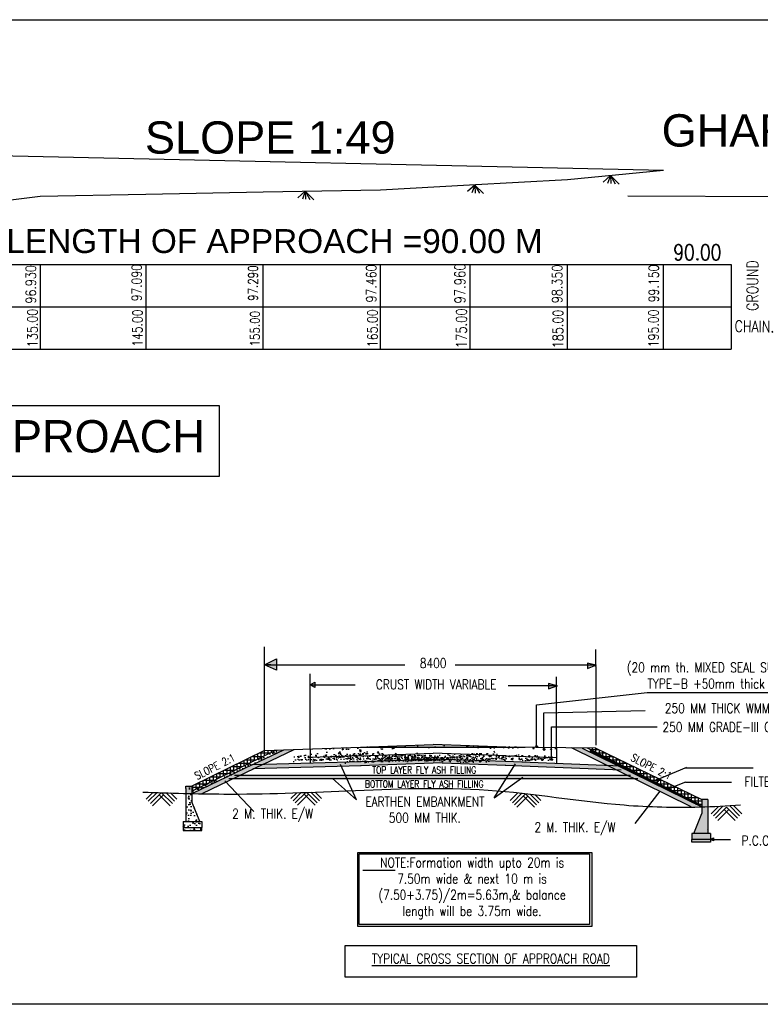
# Model space of a CAD drawing. Header units: metres. Extents: x 3990 to 4884, y 1216 to 1531.
# Tile 3 of 4: x 4451 to 4688, y 1216 to 1531. Entities that reach past the tile are written whole.
import ezdxf
from ezdxf.enums import TextEntityAlignment as Align

# ---------------------------------------------------------------- set-up
doc = ezdxf.new("R2010")
doc.units = ezdxf.units.M
doc.linetypes.add('ACAD_ISO07W100', pattern=[3, 0, -3])
doc.layers.add('TEXT', color=7, linetype='Continuous')
doc.styles.add('200', font='romans.shx', dxfattribs={"width": 0.8, "height": 0.4})
doc.styles.add('ROMANS', font='romans.shx', dxfattribs={"width": 0.8, "height": 0.1})
doc.styles.get("Standard").update_dxf_attribs({"font": 'arial.ttf'})
pattern_1 = [(0, (4523.1541, 1249.4873), (0, 1.0914795), []), (90, (4523.1541, 1249.4873), (-1.0914795, 7e-17), [])]
pattern_2 = [(0, (4520.64205, 1099.45282), (0, 0.372606), [0.532642, -0.0261955]), (0, (4520.64205, 1099.61), (0, 0.372606), [0.532642, -0.0261955]), (0, (4520.78176, 1099.63912), (0, 0.372606), [0.25322325, -0.0261955]), (0, (4520.78176, 1099.7963), (0, 0.372606), [0.25322325, -0.0261955]), (90, (4520.64205, 1099.4528), (-0.5588375, 3e-17), [0.15717305, -0.2154319]), (90, (4520.61586, 1099.4528), (-0.5588375, 3e-17), [0.15717305, -0.2154319]), (90, (4520.78176, 1099.63912), (-0.27941876, 2e-17), [0.15717305, -0.21543186]), (90, (4520.75557, 1099.63912), (-0.27941876, 2e-17), [0.15717305, -0.21543186])]
pattern_3 = [(50, (4333.8594, 1409.3477), (3.75781, -0.328766), [0.392933, -4.32226]), (355, (4333.8594, 1409.3477), (-0.726932, 3.940808), [0.314346, -3.457807]), (100.451, (4334.1725, 1409.3203), (3.030893, 3.612024), [0.33394, -3.673353]), (46.1842, (4333.8594, 1410.3955), (5.59138, -0.86718), [0.5894, -6.48339]), (96.6356, (4334.3253, 1410.323), (4.89679, 5.103495), [0.50091, -5.51003]), (351.184, (4333.8594, 1410.3955), (4.8968, 5.10349), [0.47152, -5.18671]), (21, (4334.3833, 1410.1336), (3.127267, -2.109368), [0.392933, -4.32226]), (326, (4334.3833, 1410.1336), (1.274752, 3.79913), [0.314346, -3.457807]), (71.4514, (4334.644, 1409.9578), (4.40201, 1.689772), [0.33394, -3.673353]), (37.5, (4333.8594, 1409.3477), (0.0637067, 1.744065), [0, -3.415894, 0, -3.510198, 0, -3.470905]), (7.5, (4333.8594, 1409.3477), (1.378248, 2.066363), [0, -2.001337, 0, -3.337308, 0, -1.322873]), (327.5, (4332.691, 1409.3477), (2.796744, -0.1181633), [0, -1.309775, 0, -4.0865, 0, -5.42247]), (317.5, (4332.1672, 1409.3477), (3.05537, 0.524457), [0, -1.702708, 0, -2.713855, 0, -3.85074])]

# ---------------------------------------------------------------- blocks, each defined once
blk = doc.blocks.new('_Oblique')
at = {"color": 0, "linetype": 'ByBlock', "lineweight": -2}
blk.add_line((-0.5, -0.5), (0.5, 0.5), dxfattribs=at)

msp = doc.modelspace()

# ---------------------------------------------------------------- hatches: boundary and pattern name
at = {"true_color": 0xcd6928}
h = msp.add_hatch(color=32, dxfattribs=at)
h.dxf.hatch_style = 1
h.paths.add_polyline_path([(4533.4726, 1326.4524), (4529.6509, 1324.5885), (4531.6717, 1324.5885), (4533.4726, 1324.5885)])
h.paths.add_polyline_path([(4533.4726, 1324.5885), (4531.6717, 1324.5885), (4529.6509, 1324.5885), (4533.4726, 1322.8463)])
h.paths.add_polyline_path([(4545.7759, 1319.0173), (4544.2677, 1318.18), (4545.7759, 1318.18)])
h.paths.add_polyline_path([(4545.7759, 1318.18), (4544.2677, 1318.18), (4545.7759, 1317.2945)])
h.paths.add_polyline_path([(4632.8351, 1325.1518), (4632.8351, 1324.4725), (4635.5126, 1324.4725)])
h.paths.add_polyline_path([(4635.5126, 1324.4725), (4632.8351, 1324.4725), (4632.8351, 1323.4236)])
h.paths.add_polyline_path([(4620.4387, 1318.5886), (4620.4387, 1317.9093), (4623.0003, 1317.9093), (4623.0003, 1317.9387)])
h.paths.add_polyline_path([(4623.0003, 1317.8639), (4623.0003, 1317.9093), (4620.4387, 1317.9093), (4620.4387, 1316.8604)])
h.paths.add_polyline_path([(4355.2915, 1281.133), (4353.874, 1281.133), (4353.874, 1280.0483)])
h.paths.add_polyline_path([(4353.874, 1281.133), (4352.365, 1281.133), (4353.874, 1280.0483)])
h.paths.add_polyline_path([(4376.1486, 1306.5571), (4375.7668, 1306.3707), (4375.7702, 1305.8246), (4377.4501, 1305.8246)])
h.paths.add_polyline_path([(4376.1486, 1306.5571), (4375.7643, 1306.7733), (4375.7668, 1306.3707)])
h.paths.add_polyline_path([(4377.4501, 1305.8246), (4375.7702, 1305.8246), (4375.7748, 1305.0887)])
at = {"layer": 'TEXT', "ltscale": 0.2}
h = msp.add_hatch(dxfattribs=at)
h.set_pattern_fill('AR-CONC', color=256, scale=0.03094, style=0)
h.set_pattern_definition([(50, (5012.297, 1100.3167), (5.636717, -0.49315), [0.5894, -6.48339]), (355, (5012.297, 1100.3167), (-1.0904, 5.91121), [0.47152, -5.18671]), (100.451, (5012.7666, 1100.2756), (4.54634, 5.418036), [0.50091, -5.51003]), (46.1842, (5012.297, 1101.8884), (8.38707, -1.30077), [0.8841, -9.72508]), (96.6356, (5012.996, 1101.78), (7.34519, 7.65524), [0.75137, -8.26504]), (351.184, (5012.297, 1101.888), (7.3452, 7.65523), [0.70728, -7.78007]), (21, (5013.0827, 1101.4955), (4.6909, -3.16405), [0.5894, -6.48339]), (326, (5013.083, 1101.4955), (1.91213, 5.6987), [0.47152, -5.18671]), (71.4514, (5013.4736, 1101.232), (6.603016, 2.53466), [0.50091, -5.51003]), (37.5, (5012.2968, 1100.3167), (0.09556, 2.616097), [0, -5.123842, 0, -5.265297, 0, -5.206357]), (7.5, (5012.2968, 1100.3167), (2.067372, 3.099545), [0, -3.002005, 0, -5.005962, 0, -1.98431]), (327.5, (5010.5444, 1100.3167), (4.195116, -0.177245), [0, -1.964663, 0, -6.12975, 0, -8.133706]), (317.5, (5009.7585, 1100.3167), (4.583054, 0.786685), [0, -2.554062, 0, -4.070782, 0, -5.77611])])
edge = h.paths.add_edge_path()
edge.add_line((4544.2677, 1297.7599), (4583.5342, 1299.1343))
edge.add_line((4623.0003, 1298.0853), (4583.5342, 1299.1343))
edge.add_line((4623.0003, 1297.3934), (4583.5342, 1298.2055))
edge.add_line((4544.2677, 1296.6235), (4583.5342, 1298.2055))
edge.add_line((4544.2677, 1294.9737), (4583.5342, 1296.348))
edge.add_line((4623.0003, 1294.9667), (4583.5342, 1296.348))
h = msp.add_hatch(dxfattribs=at)
h.set_pattern_fill('ANGLE', color=256, scale=2.750185)
h.set_pattern_definition([(0, (3137.931, 1099.453), (0, 19.21004), [13.97094, -5.2391]), (90, (3137.931, 1099.453), (-19.21004, 1e-15), [13.97094, -5.2391])])
h.paths.add_polyline_path([(4613.0054, 1298.2308), (4606.7388, 1298.3221), (4583.5342, 1299.1343), (4560.3295, 1298.3221)])
h = msp.add_hatch(color=256, dxfattribs=at)
h.dxf.hatch_style = 1
h.set_gradient(color1=(0, 0, 255), color2=(255, 255, 0), tint=1)
h.paths.add_polyline_path([(4613.0054, 1298.2308), (4606.7388, 1298.3221), (4583.5342, 1299.1343), (4560.3295, 1298.3221)])
h = msp.add_hatch(dxfattribs=at)
h.set_pattern_fill('AR-CONC', color=256, scale=0.015126, style=0)
h.set_pattern_definition([(50, (4523.1541, 1249.4873), (2.75573, -0.24109), [0.28815, -3.16966]), (355, (4523.154, 1249.4873), (-0.53308, 2.88993), [0.23052, -2.53573]), (100.451, (4523.3838, 1249.4672), (2.22265, 2.64882), [0.24489, -2.69379]), (46.184, (4523.154, 1250.2557), (4.10035, -0.63593), [0.43223, -4.7545]), (96.636, (4523.496, 1250.2027), (3.59098, 3.74256), [0.36734, -4.0407]), (351.184, (4523.154, 1250.2557), (3.591, 3.74256), [0.34578, -3.8036]), (21, (4523.5383, 1250.0636), (2.29333, -1.54687), [0.28815, -3.16966]), (326, (4523.5383, 1250.0636), (0.93482, 2.78603), [0.23052, -2.53573]), (71.4514, (4523.7294, 1249.9347), (3.22814, 1.23917), [0.24489, -2.69379]), (37.5, (4523.1541, 1249.4873), (0.046718, 1.27898), [0, -2.50499, 0, -2.574145, 0, -2.54533]), (7.5, (4523.1541, 1249.4873), (1.010715, 1.515333), [0, -1.467647, 0, -2.44736, 0, -0.970107]), (327.5, (4522.2974, 1249.4873), (2.050945, -0.086653), [0, -0.9605, 0, -2.996766, 0, -3.97648]), (317.5, (4521.9132, 1249.4873), (2.240604, 0.3846), [0, -1.24865, 0, -1.99016, 0, -2.823876])])
edge = h.paths.add_edge_path()
edge.add_line((4525.9409, 1292.7148), (4535.7927, 1297.4016))
edge.add_line((4535.7927, 1297.4016), (4533.2879, 1297.3076))
edge.add_line((4533.2879, 1297.3076), (4506.4516, 1284.2443))
edge.add_line((4506.4516, 1284.2443), (4506.4516, 1283.4596))
edge.add_spline(control_points=[(4506.4516, 1283.4596), (4506.5204, 1283.458), (4506.5892, 1283.4564), (4506.6579, 1283.4548)], knot_values=[11.36380617, 11.36380617, 11.36380617, 11.36380617, 11.51391479, 11.51391479, 11.51391479, 11.51391479], degree=3, periodic=0)
edge.add_line((4506.6579, 1283.4548), (4525.9409, 1292.7148))
h = msp.add_hatch(dxfattribs=at)
h.set_pattern_fill('NET', color=256, scale=0.343773, style=0)
h.set_pattern_definition(pattern_1)
h.paths.add_polyline_path([(4506.4517, 1285.846), (4506.4516, 1284.2443), (4533.2879, 1297.3076), (4529.6509, 1297.1712)])
h = msp.add_hatch(dxfattribs=at)
h.set_pattern_fill('AR-BRELM', color=256, scale=0.00275, style=0)
h.set_pattern_definition(pattern_2)
edge = h.paths.add_edge_path()
edge.add_line((4529.2407, 1292.8076), (4525.9409, 1292.7148))
edge.add_line((4525.9409, 1292.7148), (4506.6579, 1283.4548))
edge.add_spline(control_points=[(4506.6579, 1283.4548), (4507.6353, 1283.4324), (4508.6127, 1283.4119), (4509.59, 1283.3938)], knot_values=[5.7569574, 5.7569574, 5.7569574, 5.7569574, 6.8234554, 6.8234554, 6.8234554, 6.8234554], degree=3, periodic=0)
edge.add_line((4509.59, 1283.3938), (4529.2407, 1292.8076))
h.paths.add_polyline_path([(4539.1627, 1297.528), (4535.7927, 1297.4016), (4525.9409, 1292.7148), (4529.2407, 1292.8076), (4529.3109, 1292.8412)])
at = {"layer": 'TEXT', "linetype": 'ACAD_ISO07W100', "ltscale": 0.2}
h = msp.add_hatch(dxfattribs=at)
h.set_pattern_fill('AR-SAND', color=256, scale=0.03094, style=0)
h.set_pattern_definition([(37.5, (4990.8521, 1100.3167), (-0.0495043, 1.514224), [0, -1.1945152, 0, -1.335971, 0, -1.277031]), (7.5, (4990.8521, 1100.3167), (1.390806, 2.2178266), [0, -0.6444095, 0, -1.0766354, 0, -0.4125793]), (327.5, (4989.8855, 1100.3167), (2.447297, 0.0044466), [0, -0.3929326, 0, -1.4145575, 0, -1.8467834]), (317.5, (4989.8855, 1100.3167), (2.362411, 0.689734), [0, -0.1964663, 0, -0.927321, 0, -1.060918])])
edge = h.paths.add_edge_path()
edge.add_line((4585.2941, 1295.5358), (4562.0894, 1296.348))
edge.add_line((4538.8847, 1295.5358), (4562.0894, 1296.348))
edge.add_line((4538.8847, 1293.6783), (4562.0894, 1294.4905))
edge.add_line((4585.2941, 1293.6783), (4562.0894, 1294.4905))
h = msp.add_hatch(dxfattribs=at)
h.set_pattern_fill('AR-SAND', color=256, scale=0.03094, style=0)
h.set_pattern_definition([(37.5, (5007.3967, 1099.7676), (-0.0495043, 1.514224), [0, -1.1945152, 0, -1.335971, 0, -1.277031]), (7.5, (5007.3967, 1099.7676), (1.390806, 2.2178266), [0, -0.6444095, 0, -1.0766354, 0, -0.4125793]), (327.5, (5006.4301, 1099.7676), (2.447297, 0.0044466), [0, -0.3929326, 0, -1.4145575, 0, -1.8467834]), (317.5, (5006.4301, 1099.7676), (2.362411, 0.689734), [0, -0.1964663, 0, -0.927321, 0, -1.060918])])
edge = h.paths.add_edge_path()
edge.add_line((4601.8387, 1294.9868), (4578.634, 1295.7989))
edge.add_line((4555.4294, 1294.9868), (4578.634, 1295.7989))
edge.add_line((4555.4294, 1293.1293), (4578.634, 1293.9414))
edge.add_line((4601.8387, 1293.1293), (4578.634, 1293.9414))
h = msp.add_hatch(dxfattribs=at)
h.set_pattern_fill('AR-SAND', color=256, scale=0.03094, style=0)
h.set_pattern_definition([(37.5, (5027.2304, 1100.3167), (-0.0495043, 1.514224), [0, -1.1945152, 0, -1.335971, 0, -1.277031]), (7.5, (5027.2304, 1100.3167), (1.390806, 2.2178266), [0, -0.6444095, 0, -1.0766354, 0, -0.4125793]), (327.5, (5026.2638, 1100.3167), (2.447297, 0.0044466), [0, -0.3929326, 0, -1.4145575, 0, -1.8467834]), (317.5, (5026.2638, 1100.3167), (2.362411, 0.689734), [0, -0.1964663, 0, -0.927321, 0, -1.060918])])
edge = h.paths.add_edge_path()
edge.add_line((4621.6724, 1295.5358), (4598.4677, 1296.348))
edge.add_line((4575.263, 1295.5358), (4598.4677, 1296.348))
edge.add_line((4575.263, 1293.6783), (4598.4677, 1294.4905))
edge.add_line((4621.6724, 1293.6783), (4598.4677, 1294.4905))
at = {"layer": 'TEXT', "ltscale": 0.2}
h = msp.add_hatch(dxfattribs=at)
h.set_pattern_fill('AR-BRELM', color=256, scale=0.00275, style=0)
h.set_pattern_definition(pattern_2)
h.paths.add_polyline_path([(4631.1841, 1297.9661), (4627.9034, 1298.0139), (4639.4051, 1292.3717), (4642.8635, 1292.2333)])
h = msp.add_hatch(dxfattribs=at)
h.set_pattern_fill('AR-BRELM', color=256, scale=0.00275, style=0)
h.set_pattern_definition([(0, (4524.31407, 1097.65044), (0, 0.372606), [0.532642, -0.0261955]), (0, (4524.31407, 1097.8076), (0, 0.372606), [0.532642, -0.0261955]), (0, (4524.45378, 1097.83674), (0, 0.372606), [0.25322325, -0.0261955]), (0, (4524.45378, 1097.9939), (0, 0.372606), [0.25322325, -0.0261955]), (90, (4524.31407, 1097.65044), (-0.5588375, 3e-17), [0.15717305, -0.2154319]), (90, (4524.2879, 1097.65044), (-0.5588375, 3e-17), [0.15717305, -0.2154319]), (90, (4524.45378, 1097.83674), (-0.27941876, 2e-17), [0.15717305, -0.21543186]), (90, (4524.42758, 1097.83674), (-0.27941876, 2e-17), [0.15717305, -0.21543186])])
h.paths.add_polyline_path([(4634.8561, 1296.1637), (4631.5755, 1296.2115), (4643.0772, 1290.5693), (4646.5355, 1290.431)])
h = msp.add_hatch(dxfattribs=at)
h.set_pattern_fill('NET', color=256, scale=0.343773, style=0)
h.set_pattern_definition(pattern_1)
h.paths.add_polyline_path([(4660.7595, 1285.7456), (4635.5126, 1297.903), (4632.8309, 1297.9421), (4658.7568, 1284.9579)])
h.paths.add_polyline_path([(4660.7595, 1285.7456), (4658.7568, 1284.9579), (4669.3918, 1279.6317), (4669.3916, 1281.5889)])
for points in [[(4583.5342, 1293.2469), (4606.5534, 1292.4413), (4642.1653, 1291.0177), (4639.4051, 1292.3717), (4606.7388, 1293.6783), (4583.5342, 1294.4905), (4560.5149, 1293.687), (4529.2407, 1292.8076), (4526.4828, 1291.4864), (4560.515, 1292.4413)], [(4647.7937, 1288.2567), (4645.568, 1289.3485), (4522.02, 1289.3485), (4519.7409, 1288.2567)]]:
    msp.add_hatch(color=256, dxfattribs=at).paths.add_polyline_path(points)
h = msp.add_hatch(dxfattribs=at)
h.set_pattern_fill('AR-BRELM', color=256, scale=0.00275, style=0)
h.set_pattern_definition([(0, (4535.61956, 1092.10124), (0, 0.372606), [0.532642, -0.0261955]), (0, (4535.61956, 1092.2584), (0, 0.372606), [0.532642, -0.0261955]), (0, (4535.75927, 1092.28754), (0, 0.372606), [0.25322325, -0.0261955]), (0, (4535.75927, 1092.4447), (0, 0.372606), [0.25322325, -0.0261955]), (90, (4535.61956, 1092.10124), (-0.5588375, 3e-17), [0.15717305, -0.2154319]), (90, (4535.59337, 1092.10124), (-0.5588375, 3e-17), [0.15717305, -0.2154319]), (90, (4535.75927, 1092.28754), (-0.27941876, 2e-17), [0.15717305, -0.21543186]), (90, (4535.73308, 1092.28754), (-0.27941876, 2e-17), [0.15717305, -0.21543186])])
h.paths.add_polyline_path([(4646.1616, 1290.6145), (4642.8809, 1290.6623), (4654.3827, 1285.0201), (4657.841, 1284.8818)])
h = msp.add_hatch(dxfattribs=at)
h.set_pattern_fill('AR-CONC', color=256, scale=0.020626, style=0)
h.set_pattern_definition(pattern_3)
h.paths.add_polyline_path([(4509.637, 1274.4887), (4509.0038, 1274.4887), (4504.5718, 1274.4887), (4503.6221, 1274.4887), (4503.6221, 1272.5892), (4509.637, 1272.5892)])
edge = h.paths.add_edge_path()
edge.add_line((4506.4514, 1280.8202), (4506.4516, 1283.4596))
edge.add_spline(control_points=[(4506.4516, 1283.4596), (4505.8181, 1283.4744), (4505.1846, 1283.49), (4504.551, 1283.5063)], knot_values=[9.98127067, 9.98127067, 9.98127067, 9.98127067, 11.36380617, 11.36380617, 11.36380617, 11.36380617], degree=3, periodic=0)
edge.add_line((4504.551, 1283.5063), (4504.5454, 1274.4887))
edge.add_line((4504.5454, 1274.4887), (4509.0038, 1274.4887))
edge.add_line((4509.0038, 1274.4887), (4506.4514, 1280.8202))
h.paths.add_polyline_path([(4509.637, 1272.5892), (4503.6221, 1272.5892), (4503.6221, 1271.6395), (4509.637, 1271.6395)])
edge = h.paths.add_edge_path()
edge.add_line((4506.4517, 1285.846), (4504.5523, 1285.846))
edge.add_line((4504.5523, 1285.846), (4504.552, 1285.0613))
edge.add_line((4504.552, 1285.0613), (4504.551, 1283.5063))
edge.add_spline(control_points=[(4504.551, 1283.5063), (4505.1846, 1283.49), (4505.8181, 1283.4744), (4506.4516, 1283.4596)], knot_values=[9.98127067, 9.98127067, 9.98127067, 9.98127067, 11.36380617, 11.36380617, 11.36380617, 11.36380617], degree=3, periodic=0)
edge.add_line((4506.4516, 1283.4596), (4506.4517, 1285.846))
h = msp.add_hatch(dxfattribs=at)
h.set_pattern_fill('AR-CONC', color=256, scale=0.020626, style=0)
h.set_pattern_definition(pattern_3)
edge = h.paths.add_edge_path()
edge.add_line((4506.4517, 1285.846), (4504.5523, 1285.846))
edge.add_line((4504.5523, 1285.846), (4504.552, 1285.0613))
edge.add_line((4504.552, 1285.0613), (4504.551, 1283.5063))
edge.add_spline(control_points=[(4504.551, 1283.5063), (4505.1846, 1283.49), (4505.8181, 1283.4744), (4506.4516, 1283.4596)], knot_values=[9.98127067, 9.98127067, 9.98127067, 9.98127067, 11.36380617, 11.36380617, 11.36380617, 11.36380617], degree=3, periodic=0)
edge.add_line((4506.4516, 1283.4596), (4506.4517, 1285.846))
edge = h.paths.add_edge_path()
edge.add_line((4671.2911, 1281.5887), (4669.3916, 1281.5887))
edge.add_line((4669.3916, 1281.5887), (4669.3919, 1279.2121))
edge.add_line((4669.3919, 1279.2121), (4669.3921, 1279.212))
edge.add_spline(control_points=[(4669.3921, 1279.212), (4670.0257, 1279.2316), (4670.6592, 1279.2536), (4671.2926, 1279.2777)], knot_values=[130.06686328, 130.06686328, 130.06686328, 130.06686328, 131.44971274, 131.44971274, 131.44971274, 131.44971274], degree=3, periodic=0)
edge.add_line((4671.2926, 1279.2777), (4671.2911, 1281.5887))
edge = h.paths.add_edge_path()
edge.add_spline(control_points=[(4671.2926, 1279.2777), (4670.6592, 1279.2536), (4670.0257, 1279.2316), (4669.3921, 1279.212)], knot_values=[130.06686328, 130.06686328, 130.06686328, 130.06686328, 131.44971274, 131.44971274, 131.44971274, 131.44971274], degree=3, periodic=0)
edge.add_line((4669.3919, 1279.212), (4669.3921, 1277.0579))
edge.add_line((4669.3921, 1277.0579), (4666.8397, 1270.7264))
edge.add_line((4666.8397, 1270.7264), (4671.2981, 1270.7264))
edge.add_line((4671.2981, 1270.7264), (4671.2926, 1279.2777))
h.paths.add_polyline_path([(4672.2215, 1270.7264), (4671.2718, 1270.7264), (4666.8397, 1270.7264), (4666.2066, 1270.7264), (4666.2066, 1268.827), (4672.2215, 1268.827)])
h.paths.add_polyline_path([(4672.2215, 1268.827), (4666.2066, 1268.827), (4666.2066, 1267.8773), (4672.2215, 1267.8773)])
h = msp.add_hatch(dxfattribs=at)
h.set_pattern_fill('AR-BRELM', color=256, scale=0.00275, style=0)
h.set_pattern_definition([(0, (4547.17064, 1086.4315), (0, 0.372606), [0.532642, -0.0261955]), (0, (4547.17064, 1086.58867), (0, 0.372606), [0.532642, -0.0261955]), (0, (4547.31035, 1086.6178), (0, 0.372606), [0.25322325, -0.0261955]), (0, (4547.31035, 1086.77497), (0, 0.372606), [0.25322325, -0.0261955]), (90, (4547.17064, 1086.4315), (-0.5588375, 3e-17), [0.15717305, -0.2154319]), (90, (4547.14445, 1086.4315), (-0.5588375, 3e-17), [0.15717305, -0.2154319]), (90, (4547.31035, 1086.6178), (-0.27941876, 2e-17), [0.15717305, -0.21543186]), (90, (4547.28416, 1086.6178), (-0.27941876, 2e-17), [0.15717305, -0.21543186])])
h.paths.add_polyline_path([(4657.7127, 1284.9447), (4654.432, 1284.9925), (4665.9337, 1279.3504), (4669.3921, 1279.212)])

# ---------------------------------------------------------------- linework, layer by layer
at = {"color": 32, "true_color": 0xcd6928}
for p, q in [((4356.7517, 1489.2585), (4657.1618, 1482.6)), ((4626.4302, 1479.601), (4657.1618, 1482.6)), ((4595.1921, 1477.8492), (4626.4302, 1479.601)), ((4491.7693, 1474.8753), (4529.2743, 1475.6254)), ((4529.2743, 1475.6254), (4566.7792, 1476.263)), ((4566.7792, 1476.263), (4595.1921, 1477.8492)), ((4424.2605, 1470.0747), (4458.0149, 1474.2753)), ((4458.0149, 1474.2753), (4491.7693, 1474.8753)), ((4356.7517, 1452.4098), (4678.7628, 1452.4098)), ((4566.7792, 1438.9081), (4634.718, 1438.9081)), ((4634.718, 1438.9081), (4678.7628, 1438.9081)), ((4356.7517, 1425.4053), (4678.7628, 1425.4036))]:
    msp.add_line(p, q, dxfattribs=at)
at = {"linetype": 'Continuous', "ltscale": 0.3}
for p, q in [((4645.7545, 1474.3836), (4821.4589, 1473.6672)), ((4678.7628, 1452.4456), (4678.7628, 1425.4036))]:
    msp.add_line(p, q, dxfattribs=at)
at = {"ltscale": 0.3}
for p, q in [((4529.2743, 1425.4044), (4529.2743, 1452.4098)), ((4566.7792, 1425.4042), (4566.7792, 1452.4098)), ((4595.3861, 1425.4041), (4595.3861, 1452.4098)), ((4626.4302, 1425.4039), (4626.4302, 1452.4098)), ((4657.1618, 1425.4037), (4657.1618, 1452.4098)), ((4508.6466, 1438.9081), (4566.7792, 1438.9081)), ((4651.9035, 1315.7005), (4709.8092, 1315.7005))]:
    msp.add_line(p, q, dxfattribs=at)
for p, q in [((4635.5126, 1324.0858), (4635.5126, 1324.5034)), ((4623.0003, 1316.9429), (4623.0003, 1318.1989)), ((4560.3295, 1298.3221), (4583.5342, 1299.1343)), ((4606.7388, 1298.3221), (4583.5342, 1299.1343)), ((4529.6509, 1297.1712), (4506.4517, 1285.846)), ((4529.6509, 1297.1712), (4560.3295, 1298.3221)), ((4560.3295, 1295.5358), (4583.5342, 1296.348)), ((4606.7388, 1295.5358), (4583.5342, 1296.348)), ((4635.5126, 1297.903), (4606.7388, 1298.3221)), ((4627.9034, 1298.0139), (4665.9005, 1279.3743)), ((4631.1841, 1297.9661), (4669.3921, 1279.212)), ((4525.9409, 1292.7148), (4560.5149, 1293.687)), ((4560.3294, 1293.6805), (4583.5342, 1294.4905)), ((4560.3295, 1292.4348), (4583.5342, 1293.2469)), ((4606.7388, 1293.6783), (4583.5342, 1294.4905)), ((4606.7388, 1292.4348), (4583.5342, 1293.2469)), ((4643.6489, 1292.2019), (4606.5534, 1293.6857)), ((4525.9409, 1291.4712), (4560.515, 1292.4413)), ((4643.6489, 1290.9584), (4606.5534, 1292.4413)), ((4491.8162, 1281.6776), (4493.9685, 1283.8299)), ((4492.5163, 1280.9775), (4495.3233, 1283.7845)), ((4493.2164, 1280.2775), (4496.6788, 1283.7398)), ((4500.2172, 1280.2775), (4496.7574, 1283.7373)), ((4500.9173, 1280.9775), (4498.2041, 1283.6907)), ((4501.6174, 1281.6776), (4499.6494, 1283.6456)), ((4538.109, 1281.8516), (4539.9682, 1283.7108)), ((4538.8091, 1281.1515), (4541.4182, 1283.7606)), ((4539.5092, 1280.4515), (4542.8701, 1283.8124)), ((4540.2093, 1279.7514), (4543.7097, 1283.2518)), ((4545.8099, 1279.7514), (4542.3095, 1283.2518)), ((4546.51, 1280.4515), (4543.1393, 1283.8222)), ((4547.2101, 1281.1515), (4544.4895, 1283.8721)), ((4547.9102, 1281.8516), (4545.8385, 1283.9233)), ((4608.1819, 1281.2313), (4610.6564, 1283.7057)), ((4608.882, 1280.5312), (4611.918, 1283.5672)), ((4609.5821, 1279.8311), (4613.0825, 1283.3316)), ((4616.5829, 1279.8311), (4613.0825, 1283.3316)), ((4617.283, 1280.5312), (4614.549, 1283.2652)), ((4493.9165, 1279.5774), (4497.4169, 1283.0778)), ((4499.5172, 1279.5774), (4496.0167, 1283.0778)), ((4610.2822, 1279.1311), (4613.7826, 1282.6315)), ((4615.8828, 1279.1311), (4612.3824, 1282.6315)), ((4617.9831, 1281.2313), (4616.1389, 1283.0755)), ((4672.3829, 1277.0009), (4674.6988, 1279.3167)), ((4673.083, 1276.3008), (4676.1627, 1279.3804)), ((4673.7831, 1275.6007), (4677.2835, 1279.1011)), ((4674.4832, 1274.9006), (4677.9836, 1278.401)), ((4680.0838, 1274.9006), (4676.5834, 1278.401)), ((4680.7839, 1275.6007), (4677.2835, 1279.1011)), ((4681.484, 1276.3008), (4678.3012, 1279.4836)), ((4682.1841, 1277.0009), (4679.6324, 1279.5525))]:
    msp.add_line(p, q)
at = {"color": 32, "true_color": 0xcd6928}
for points in [[(3989.9097, 1530.65), (4883.2408, 1530.65), (4883.2408, 1216.1367), (3989.9097, 1216.1367)], [(4303.6101, 1407.4053), (4515.1565, 1407.4053), (4515.1565, 1384.7603), (4303.6101, 1384.7603)]]:
    msp.add_lwpolyline(points, close=True, dxfattribs=at)
at = {"linetype": 'Continuous', "ltscale": 0.3}
msp.add_lwpolyline([(4559.4561, 1264.6581), (4634.2563, 1264.6581), (4634.2563, 1240.9576), (4559.4561, 1240.9576)], close=True, dxfattribs=at)
msp.add_spline([(4490.8284, 1283.9366), (4516.68, 1283.3099), (4555.857, 1284.3304), (4601.0965, 1284.571), (4644.5539, 1279.8032), (4668.6987, 1279.1916), (4681.7707, 1279.8045)], degree=3)
at = {"layer": 'TEXT', "ltscale": 0.2}
for p, q in [((4640.2089, 1480.844), (4637.8839, 1478.7563)), ((4640.2089, 1480.844), (4639.3042, 1478.3268)), ((4640.2089, 1480.844), (4643.006, 1478.1471)), ((4640.2089, 1480.844), (4641.7002, 1478.2411)), ((4640.2089, 1480.844), (4640.3464, 1478.2833)), ((4542.6784, 1475.849), (4540.3533, 1473.7613)), ((4542.6784, 1475.849), (4541.7736, 1473.3318)), ((4542.6784, 1475.849), (4545.4754, 1473.1521)), ((4542.6784, 1475.849), (4544.1697, 1473.2461)), ((4542.6784, 1475.849), (4542.8159, 1473.2883)), ((4596.8347, 1477.8402), (4594.5097, 1475.7524)), ((4596.8347, 1477.8402), (4595.93, 1475.323)), ((4596.8347, 1477.8402), (4599.6318, 1475.1433)), ((4596.8347, 1477.8402), (4598.326, 1475.2372)), ((4596.8347, 1477.8402), (4596.9722, 1475.2795)), ((4529.6509, 1297.1712), (4529.6509, 1330.3735)), ((4635.5126, 1324.0858), (4635.5126, 1329.4431)), ((4529.6509, 1324.5885), (4533.4726, 1326.4524)), ((4531.6717, 1324.5885), (4529.6509, 1324.5885)), ((4529.6509, 1324.5885), (4531.6717, 1324.5885)), ((4531.6717, 1324.5885), (4529.6509, 1324.5885)), ((4533.4726, 1322.8463), (4529.6509, 1324.5885)), ((4531.6717, 1324.5885), (4574.5072, 1324.5885)), ((4533.4726, 1326.4524), (4533.4726, 1322.8463)), ((4635.5126, 1324.4725), (4590.5363, 1324.4725)), ((4635.5126, 1324.4725), (4632.8351, 1325.1518)), ((4632.8351, 1325.1518), (4632.8351, 1323.4236)), ((4632.8351, 1323.4236), (4635.5126, 1324.4725)), ((4635.5126, 1324.4725), (4635.5126, 1324.6028)), ((4635.5126, 1324.6028), (4635.5126, 1324.3165)), ((4544.2677, 1297.6796), (4544.2677, 1321.7045)), ((4635.5126, 1324.0858), (4635.5126, 1301.7279)), ((4544.2677, 1318.18), (4545.7759, 1319.0173)), ((4544.2677, 1318.18), (4558.6563, 1318.18)), ((4545.7759, 1317.2945), (4544.2677, 1318.18)), ((4545.7759, 1319.0173), (4545.7759, 1317.2945)), ((4623.1163, 1317.9093), (4607.5001, 1317.9093)), ((4623.1163, 1317.9093), (4620.4387, 1318.5886)), ((4620.4387, 1318.5886), (4620.4387, 1316.8604)), ((4620.4387, 1316.8604), (4623.1163, 1317.9093)), ((4623.0003, 1298.0853), (4623.0003, 1320.7692)), ((4616.6079, 1311.7724), (4651.9035, 1315.7005)), ((4616.6079, 1298.1784), (4616.6079, 1311.7724)), ((4618.9494, 1309.2702), (4651.3435, 1309.9454)), ((4618.9494, 1297.2421), (4618.9494, 1309.2702)), ((4621.3986, 1294.0551), (4621.3986, 1304.7397)), ((4621.3986, 1304.7397), (4655.1148, 1304.7397)), ((4635.5126, 1301.7279), (4635.5126, 1298.9534)), ((4506.4516, 1284.2443), (4533.2879, 1297.3076)), ((4525.9409, 1292.7148), (4535.7927, 1297.4016)), ((4529.3109, 1292.8412), (4539.1627, 1297.528)), ((4544.2677, 1297.6796), (4544.2677, 1293.2295)), ((4560.3295, 1298.3221), (4613.0054, 1298.2308)), ((4601.4462, 1298.4971), (4601.7379, 1298.4971)), ((4601.7379, 1298.4971), (4602.0843, 1298.4971)), ((4603.2951, 1296.4555), (4603.0035, 1296.9606)), ((4616.6079, 1298.1784), (4616.3163, 1298.6835)), ((4616.9544, 1298.6835), (4616.6079, 1298.1784)), ((4618.9494, 1297.2421), (4618.6577, 1297.7472)), ((4619.2958, 1297.7472), (4618.9494, 1297.2421)), ((4623.0003, 1298.0853), (4623.0003, 1293.0279)), ((4631.1841, 1297.9661), (4627.9034, 1298.0139)), ((4669.3918, 1279.6317), (4632.8309, 1297.9421)), ((4525.9409, 1292.7148), (4506.6579, 1283.4548)), ((4529.3109, 1292.8412), (4509.59, 1283.3938)), ((4529.3109, 1292.8412), (4526.4829, 1291.4864)), ((4560.3295, 1295.5358), (4544.2677, 1294.9737)), ((4559.0105, 1281.4737), (4553.922, 1292.7591)), ((4603.077, 1282.0837), (4609.8956, 1292.9625)), ((4606.7388, 1295.5358), (4623.0003, 1294.9667)), ((4621.3986, 1294.0551), (4621.107, 1294.5602)), ((4621.7451, 1294.5602), (4621.3986, 1294.0551)), ((4639.4051, 1292.3717), (4642.1652, 1291.0177)), ((4663.9613, 1291.6408), (4681.9893, 1291.6408)), ((4681.9893, 1291.6408), (4685.7588, 1291.6408)), ((4517.0261, 1287.5678), (4526.2712, 1277.7456)), ((4518.2857, 1288.2567), (4648.9294, 1288.2567)), ((4520.1222, 1289.3485), (4646.6441, 1289.3485)), ((4559.0105, 1281.4737), (4551.3778, 1288.2567)), ((4603.077, 1282.0837), (4612.2363, 1288.6923)), ((4664.23, 1287.1106), (4678.832, 1287.1106)), ((4504.552, 1285.0613), (4504.5523, 1285.846)), ((4655.9537, 1284.2538), (4648.0459, 1273.8412)), ((4672.2215, 1268.827), (4673.1754, 1269.3024)), ((4672.2215, 1268.827), (4678.5694, 1268.827)), ((4673.1754, 1268.3903), (4672.2215, 1268.827)), ((4673.1754, 1269.3024), (4673.1754, 1268.3903))]:
    msp.add_line(p, q, dxfattribs=at)
at = {"layer": 'TEXT'}
for p, q in [((4458.0149, 1452.4098), (4458.0149, 1425.4048)), ((4491.7693, 1452.4098), (4491.7693, 1425.4046)), ((4503.6221, 1274.4887), (4504.5718, 1274.4887)), ((4503.6221, 1272.5892), (4509.637, 1272.5892)), ((4672.2215, 1270.7264), (4671.2718, 1270.7264)), ((4672.2215, 1268.827), (4666.2066, 1268.827))]:
    msp.add_line(p, q, dxfattribs=at)
at = {"layer": 'TEXT', "linetype": 'Continuous', "ltscale": 0.2}
for p, q in [((4356.7517, 1438.9081), (4508.6466, 1438.9081)), ((4633.8717, 1297.0314), (4637.328, 1295.3019)), ((4637.328, 1295.3019), (4638.8024, 1294.5641)), ((4638.8024, 1294.5641), (4640.2727, 1293.8284)), ((4640.2727, 1293.8284), (4641.7687, 1293.0799)), ((4641.7687, 1293.0799), (4643.2682, 1292.3295)), ((4643.2682, 1292.3295), (4644.6723, 1291.627)), ((4644.6723, 1291.627), (4646.2188, 1290.8531)), ((4646.2188, 1290.8531), (4647.6633, 1290.1303)), ((4647.6633, 1290.1303), (4649.1999, 1289.3615)), ((4649.1999, 1289.3615), (4650.6223, 1288.6497)), ((4650.6223, 1288.6497), (4652.1331, 1287.8938)), ((4652.1331, 1287.8938), (4653.5574, 1287.181)), ((4653.5574, 1287.181), (4655.024, 1286.4472)), ((4655.024, 1286.4472), (4656.5127, 1285.7023)), ((4656.5127, 1285.7023), (4668.8116, 1279.5482)), ((4571.3673, 1258.8475), (4561.1078, 1258.8475))]:
    msp.add_line(p, q, dxfattribs=at)
at = {"layer": 'TEXT', "color": 1, "linetype": 'ACAD_ISO07W100', "ltscale": 0.2}
msp.add_lwpolyline([(4606.1017, 1297.9482), (4606.1017, 1298.1526), (4606.1017, 1297.9482), (4606.1017, 1297.9482)], dxfattribs=at)
at = {"layer": 'TEXT', "ltscale": 0.2}
for points in [[(4606.1017, 1297.9482), (4606.1866, 1297.9723), (4606.1017, 1297.9482), (4606.1017, 1298.0144)], [(4635.5126, 1297.903), (4669.3921, 1281.5887)], [(4664.4971, 1291.7746), (4654.6143, 1287.6203), (4655.0843, 1287.9876), (4654.6143, 1287.6203), (4655.5141, 1287.3346)], [(4664.23, 1287.1106), (4658.5674, 1284.8835), (4658.7404, 1285.0186), (4658.5674, 1284.8835), (4658.7966, 1284.8107)], [(4503.6221, 1274.4887), (4503.6221, 1271.6395)], [(4672.2215, 1270.7264), (4672.2215, 1267.8773)]]:
    msp.add_lwpolyline(points, dxfattribs=at)
at = {"layer": 'TEXT', "linetype": 'ACAD_ISO07W100', "ltscale": 0.2}
for points in [[(4633.8366, 1297.1376), (4668.7765, 1279.6544)], [(4633.8717, 1297.0314), (4668.8116, 1279.5482)], [(4633.8758, 1297.0798), (4668.8157, 1279.5966)], [(4634.0172, 1296.9994), (4668.9572, 1279.5162)], [(4634.1793, 1297.0685), (4669.1192, 1279.5853)], [(4634.2133, 1297.1252), (4669.1533, 1279.642)], [(4634.2195, 1297.0871), (4669.1595, 1279.6039)], [(4634.2753, 1297.1149), (4669.2152, 1279.6317)], [(4634.2908, 1297.0592), (4669.2307, 1279.576)], [(4634.4522, 1297.0654), (4669.3921, 1279.5822)]]:
    msp.add_lwpolyline(points, dxfattribs=at)
at = {"layer": 'TEXT'}
for points in [[(4504.552, 1285.0613), (4504.5454, 1274.4887)], [(4504.5523, 1285.846), (4506.4517, 1285.846), (4506.4514, 1280.8202)], [(4504.5718, 1274.4887), (4509.0038, 1274.4887), (4506.4514, 1280.8202)], [(4671.2911, 1281.5887), (4669.3916, 1281.5887), (4669.3921, 1277.0579)], [(4671.2911, 1281.5887), (4671.2981, 1270.7264)], [(4671.2718, 1270.7264), (4666.8397, 1270.7264), (4669.3921, 1277.0579)], [(4509.0038, 1274.4887), (4509.637, 1274.4887), (4509.637, 1272.5892)], [(4503.6221, 1271.6395), (4509.637, 1271.6395), (4509.637, 1272.5892)], [(4666.8397, 1270.7264), (4666.2066, 1270.7264), (4666.2066, 1268.827)], [(4672.2215, 1267.8773), (4666.2066, 1267.8773), (4666.2066, 1268.827)]]:
    msp.add_lwpolyline(points, dxfattribs=at)
at = {"layer": 'TEXT', "linetype": 'Continuous', "ltscale": 0.2}
msp.add_lwpolyline([(4559.8791, 1264.2021), (4633.4977, 1264.2021), (4633.4977, 1241.6219), (4559.8791, 1241.6219)], close=True, dxfattribs=at)
at = {"layer": 'TEXT', "ltscale": 0.2}
msp.add_lwpolyline([(4555.4505, 1234.9372), (4648.5658, 1234.9372), (4648.5658, 1224.8481), (4555.4505, 1224.8481)], close=True, dxfattribs=at)

# ---------------------------------------------------------------- block references
at = {"xscale": 0.2320468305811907, "yscale": 0.2320468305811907, "zscale": 0.2320468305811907}
for p in [(4635.5126, 1324.4725), (4623.0003, 1317.7933), (4623.1163, 1317.9093)]:
    msp.add_blockref('_Oblique', p, dxfattribs=at)
at = {"xscale": 0.2320468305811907, "yscale": 0.2320468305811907, "zscale": 0.2320468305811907, "rotation": 180}
msp.add_blockref('_Oblique', (4544.2677, 1318.18), dxfattribs=at)
at = {"layer": 'TEXT', "yscale": 0.09497256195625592}
for p, xscale, zscale in [((4504.5718, 1275.7955), -0.09497256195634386, 0.094972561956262), ((4671.2718, 1272.0333), 0.09497256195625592, 0.09497256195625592)]:
    msp.add_blockref('_Oblique', p, dxfattribs=dict(at, xscale=xscale, zscale=zscale))

# ---------------------------------------------------------------- texts
at = {"attachment_point": 5, "style": 'ROMANS'}
for s, insert, char_height in [('8400', (4583.5342, 1325.1201), 3.09396), (' CRUST WIDTH VARIABLE', (4583.6687, 1318.3184), 3.093958)]:
    msp.add_mtext(s, dxfattribs=dict(at, insert=insert, char_height=char_height))
at = {"attachment_point": 5, "style": '200'}
for s, insert, char_height, width in [('(20 mm th. MIXED SEAL SURFACING TYPE-B +50mm thick B.M.)', (4675.8249, 1320.6345), 3.093958, 74.804937), ('250 MM THICK WMM ', (4674.3518, 1310.7195), 3.093958, 74.804937), ('250 MM GRADE-III G.S.B.', (4677.9546, 1304.6887), 3.093958, 70.289859), ('TOP LAYER FLY ASH FILLING ', (4580.7225, 1291.0084), 2.200148, 60.064417), ('BOTTOM LAYER FLY ASH FILLING ', (4580.7225, 1286.535), 2.200148, 60.064417), ('FILTER MEDIA 100MM THICK', (4705.9642, 1287.2353), 3.093958, 57.220737), ('EARTHEN EMBANKMENT \\P500 MM THIK.', (4580.934, 1278.2908), 3.093958, 60.064417), ('2 M. THIK. E/W', (4532.2975, 1276.5158), 3.093958, 96.97867), ('2 M. THIK. E/W', (4628.8446, 1272.1893), 3.093958, 96.97867), ('P.C.C. TOE WALL', (4695.7695, 1268.4338), 3.093958, 92.162681), ('NOTE:Formation width upto 20m is 7.50m wide & next 10 m is (7.50+3.75)/2m=5.63m,& balance length will be 3.75m wide.  ', (4595.9803, 1253.1732), 3.0939577, 74.804937), ('{\\LTYPICAL CROSS SECTION OF APPROACH ROAD}', (4601.9853, 1230.7403), 3.093958, 92.162681)]:
    msp.add_mtext(s, dxfattribs=dict(at, insert=insert, char_height=char_height, width=width))
at = {"char_height": 2.47517, "width": 15.016417, "style": '200'}
for insert, attachment_point, rotation in [((4519.4642, 1296.3317), 3, 27), ((4647.6041, 1296.3317), 1, 333)]:
    msp.add_mtext('SLOPE 2:1', dxfattribs=dict(at, insert=insert, attachment_point=attachment_point, rotation=rotation))
at = {"layer": 'TEXT'}
msp.add_text('GHARJARA SIDE', height=10.314542, dxfattribs=at).set_placement((4772.6482, 1490.127), align=Align.RIGHT)
at = {"layer": 'TEXT', "style": 'ROMANS', "width": 0.8}
msp.add_text('90.00', height=4.9665, dxfattribs=at).set_placement((4660.3123, 1453.8542))
for s, rotation, p in [('GROUND', 90, (4687.4102, 1437.6247)), ('CHAIN.', 359.309136, (4679.8663, 1430.9114))]:
    msp.add_text(s, height=3.66145, rotation=rotation, dxfattribs=at).set_placement(p)
for s, height, p in [('96.930', 3.25606, (4457.5896, 1452.2495)), ('97.090', 3.13146, (4491.3306, 1452.5385)), ('97.290', 3.01148, (4528.3915, 1452.1758)), ('97.460', 3.20587, (4566.3569, 1452.4317)), ('97.960', 3.3906, (4594.8286, 1452.7859)), ('98.350', 3.26573, (4625.795, 1452.416)), ('99.150', 3.19594, (4656.5875, 1452.4145)), ('135.00', 3.25606, (4458.134, 1438.3185)), ('145.00', 3.13146, (4491.583, 1438.0492)), ('155.00', 3.01148, (4529.0221, 1437.6062)), ('165.00', 3.20587, (4566.7342, 1438.1414)), ('175.00', 3.3906, (4595.3317, 1438.4601)), ('185.00', 3.26573, (4626.0465, 1438.0399)), ('195.00', 3.19594, (4656.5234, 1438.0744))]:
    msp.add_text(s, height=height, rotation=90, dxfattribs=at).set_placement(p, align=Align.BOTTOM_RIGHT)
at = {"layer": 'TEXT', "insert": (4491.4649, 1498.1876), "char_height": 10.314542, "attachment_point": 1}
msp.add_mtext('SLOPE 1:49 ', dxfattribs=at)
at = {"layer": 'TEXT', "attachment_point": 5}
for s, insert, char_height, width in [('\\A1;LENGTH OF APPROACH =90.00 M', (4532.8738, 1459.8753), 7.625639, 215.741047), ('\\A1;L - SECTION OF APPROACH ', (4413.7413, 1397.5045), 10.314542, 291.814249)]:
    msp.add_mtext(s, dxfattribs=dict(at, insert=insert, char_height=char_height, width=width))

doc.saveas('drawing.dxf')
